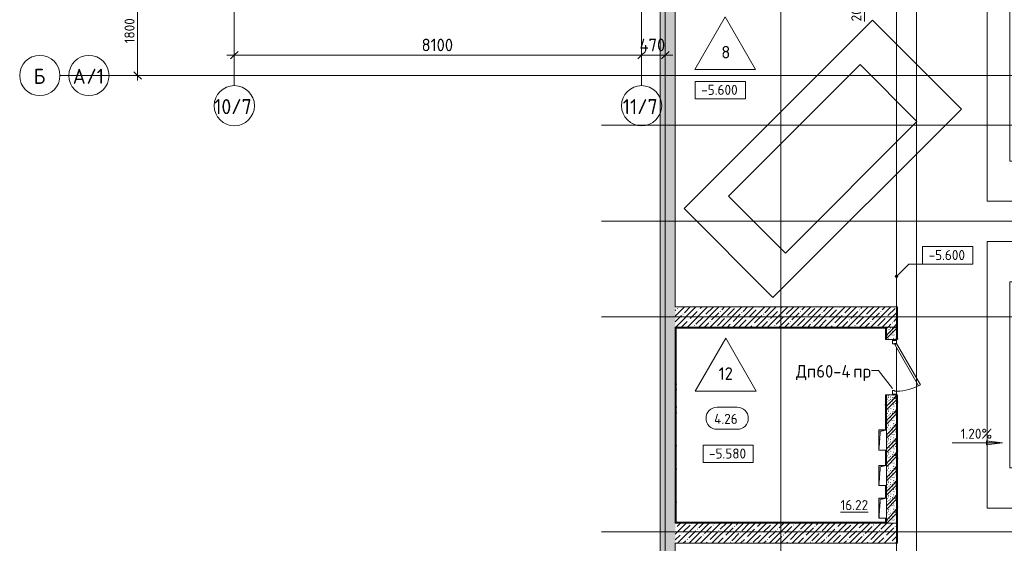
# Model space of a CAD drawing. Header units: millimetres. Extents: x 93132 to 156147, y -10965 to 65044.
# Tile 3 of 58: x 93132 to 112713, y 24100 to 34510. Entities that reach past the tile are written whole.
import ezdxf

# ---------------------------------------------------------------- set-up
doc = ezdxf.new("R2010")
doc.units = ezdxf.units.MM
doc.linetypes.add('3_ Штрих_ 1 х 1 мм', pattern=[2, 1, -1])
doc.linetypes.add('4_ Штрихпунктир_ 10 х 2 мм', pattern=[14, 10, -2, 0, -2])
for name, color, linetype, lineweight in [('A-ANNO-DIMS', 7, 'Continuous', 5), ('A-ANNO-DIMS-100', 7, 'Continuous', 5), ('A-AREA-IDEN', 7, 'Continuous', 5), ('A-DETL-GENF', 7, 'Continuous', 13), ('A-DOOR', 7, 'Continuous', 13), ('A-DOOR-FRAM', 7, 'Continuous', 13), ('A-DOOR-IDEN', 7, 'Continuous', 5), ('A-FLOR', 7, 'Continuous', 13), ('A-FLOR-IDEN', 7, 'Continuous', 5), ('A-WALL', 7, 'Continuous', 13), ('A-WALL-PATT', 7, 'Continuous', 13), ('C-PRKG', 7, 'Continuous', 13), ('G-ANNO-DIMS', 7, 'Continuous', 5), ('I-WALL', 7, 'Continuous', 13), ('M-EQPM', 7, 'Continuous', 13), ('S-GRID', 7, 'Continuous', 5), ('S-GRID-IDEN', 7, 'Continuous', 5)]:
    doc.layers.add(name, color=color, linetype=linetype, lineweight=lineweight)
doc.styles.add('GOST Common_1', font='GOST_Common.ttf', dxfattribs={"height": 300})
doc.styles.add('GOST Common_2', font='GOST_Common.ttf', dxfattribs={"height": 200})
doc.styles.add('GOST Common_3', font='GOST_Common.ttf', dxfattribs={"height": 250})
doc.dimstyles.new('2_5_мм', dxfattribs={"dimscale": 304.8, "dimtxt": 251.428749, "dimasz": 0.492126, "dimexe": 0.492126, "dimexo": 0.492126, "dimgap": 0, "dimtad": 1, "dimdec": 5, "dimrnd": 1e-05, "dimdsep": 46, "dimtxsty": 'GOST Common_3', "dimblk1": 'OBLIQUE', "dimblk2": 'OBLIQUE', "dimsah": 1, "dimcen": 0.09, "dimdle": 0.492126, "dimadec": 5, "dimazin": 2, "dimtfac": 1, "dimtdec": 4, "dimtix": 1, "dimtmove": 0, "dimatfit": 3, "dimfxl": 1, "dimtvp": 1, "dimtolj": 1, "dimtzin": 0, "dimarcsym": 2})
doc.dimstyles.new('2_мм', dxfattribs={"dimscale": 304.8, "dimtxt": 201.142999, "dimasz": 0.492126, "dimexe": 0.328084, "dimexo": 0.492126, "dimgap": 0, "dimtad": 1, "dimdec": 0, "dimdsep": 46, "dimtxsty": 'GOST Common_2', "dimblk1": 'OBLIQUE', "dimblk2": 'OBLIQUE', "dimsah": 1, "dimcen": 0.09, "dimdle": 0.328084, "dimadec": 5, "dimazin": 2, "dimtfac": 1, "dimtdec": 4, "dimtix": 1, "dimtmove": 0, "dimatfit": 3, "dimfxl": 1, "dimtvp": 1, "dimtolj": 1, "dimtzin": 0, "dimarcsym": 2})
doc.dimstyles.new('2_мм_1', dxfattribs={"dimscale": 304.8, "dimtxt": 201.142999, "dimasz": 0.492126, "dimexe": 0.328084, "dimexo": 0.492126, "dimgap": 0, "dimtad": 1, "dimdec": 0, "dimdsep": 46, "dimtxsty": 'GOST Common_2', "dimblk1": 'OBLIQUE', "dimblk2": 'OBLIQUE', "dimsah": 1, "dimcen": 0.09, "dimdle": 0.328084, "dimadec": 5, "dimazin": 2, "dimtfac": 1, "dimtdec": 4, "dimtix": 1, "dimtmove": 1, "dimatfit": 3, "dimfxl": 1, "dimtvp": 1, "dimtolj": 1, "dimtzin": 0, "dimarcsym": 2})
pattern_1 = [(0, (0, 0), (203.2, 50.8), [3.353, -149.047, 3.353, -149.047, -812.8]), (0, (0, 0), (203.2, 50.8), [-304.8, 3.353, -301.447, 3.353, -149.047, -355.6]), (0, (0, 0), (203.2, 50.8), [-762, 3.353, -98.247, 3.353, -250.647]), (120, (76.2, 25.4), (-145.59409, 150.576362), [3.353, -149.047, 3.353, -149.047, -812.8]), (120, (76.2, 25.4), (-145.59409, 150.576362), [-304.8, 3.353, -301.447, 3.353, -149.047, -355.6]), (120, (76.2, 25.4), (-145.59409, 150.576362), [-762, 3.353, -98.247, 3.353, -250.647]), (240, (101.6, 127), (-57.60591, -201.376362), [3.353, -149.047, 3.353, -149.047, -812.8]), (240, (101.6, 127), (-57.60591, -201.376362), [-304.8, 3.353, -301.447, 3.353, -149.047, -355.6]), (240, (101.6, 127), (-57.60591, -201.376362), [-762, 3.353, -98.247, 3.353, -250.647])]
pattern_2 = [(45, (0, 0), (-114.04925, 114.04925), []), (45, (114.05, 0), (-114.04925, 114.04925), [201.612, -40.322, 3.353, -36.97])]

# ---------------------------------------------------------------- blocks, each defined once
blk = doc.blocks.new('Наметкина 10_РД_АР_П_Отделка_R21_rvt-1--01_Подвал_МП_часть Г')
at = {"layer": 'A-WALL-PATT', "lineweight": 5}
h = blk.add_hatch(dxfattribs=at)
h.set_pattern_fill('FP_6', color=256, style=0, pattern_type=2)
h.set_pattern_definition(pattern_1)
h.paths.add_polyline_path([(110590, 28400), (110590, 28800), (110570, 28800), (110570, 28400)])
h = blk.add_hatch(dxfattribs=at)
h.set_pattern_fill('FP_6', color=256, style=0, pattern_type=2)
h.set_pattern_definition(pattern_1)
h.paths.add_polyline_path([(110370, 28380), (110370, 28400), (106170, 28400), (106170, 28380), (109088, 28380)])
h = blk.add_hatch(dxfattribs=at)
h.set_pattern_fill('FP_6', color=256, style=0, pattern_type=2)
h.set_pattern_definition(pattern_1)
h.paths.add_polyline_path([(110590, 24500), (110590, 27050), (110570, 27050), (110570, 24500)])
h.paths.add_polyline_path([(110590, 28150), (110590, 28400), (110570, 28400), (110570, 28150)])
h = blk.add_hatch(dxfattribs=at)
h.set_pattern_fill('FP_6', color=256, style=0, pattern_type=2)
h.set_pattern_definition(pattern_1)
h.paths.add_polyline_path([(106190, 24520), (106190, 28380), (106170, 28380), (106170, 24520)])
h = blk.add_hatch(dxfattribs=at)
h.set_pattern_fill('FP_6', color=256, style=0, pattern_type=2)
h.set_pattern_definition(pattern_1)
h.paths.add_polyline_path([(110370, 24520), (110369, 24600), (110350, 24600), (110350, 24520)])
h.paths.add_polyline_path([(110370, 25000), (110370, 25250), (110350, 25250), (110350, 25000), (110366, 25000)])
h.paths.add_polyline_path([(110361, 25650), (110370, 25650), (110370, 25955), (110350, 25955), (110350, 25650)])
h.paths.add_polyline_path([(110370, 26355), (110370, 27050), (110350, 27050), (110350, 26355), (110355, 26355)])
h.paths.add_polyline_path([(110350, 28150), (110370, 28150), (110370, 28380), (110350, 28380)])
h = blk.add_hatch(dxfattribs=at)
h.set_pattern_fill('FP_6', color=256, style=0, pattern_type=2)
h.set_pattern_definition(pattern_1)
h.paths.add_polyline_path([(110370, 24500), (110370, 24520), (106170, 24520), (106170, 24500), (109088, 24500)])
h = blk.add_hatch(dxfattribs=at)
h.set_pattern_fill('FP_6', color=256, style=0, pattern_type=2)
h.set_pattern_definition(pattern_1)
h.paths.add_polyline_path([(110590, 24100), (110590, 24500), (110570, 24500), (110570, 24100)])
at = {"layer": 'A-WALL'}
for p, q in [((110570, 28800), (110570, 28400)), ((110590, 28800), (110570, 28800)), ((110590, 28400), (110590, 28800)), ((110370, 28400), (106170, 28400)), ((106170, 28400), (106170, 28380)), ((110370, 28380), (110370, 28400)), ((110570, 28400), (110570, 28150)), ((110590, 28400), (110570, 28400)), ((110570, 28400), (110590, 28400)), ((110590, 28150), (110590, 28400)), ((106170, 28380), (106170, 24520)), ((106190, 28380), (110370, 28380)), ((106190, 24520), (106190, 28380)), ((110370, 28380), (110350, 28380)), ((110350, 28380), (110350, 28150)), ((110370, 28150), (110370, 28380)), ((110350, 28150), (110370, 28150)), ((110570, 28150), (110590, 28150)), ((110370, 27050), (110350, 27050)), ((110350, 27050), (110350, 26355)), ((110370, 26355), (110370, 27050)), ((110570, 27050), (110570, 24500)), ((110590, 27050), (110570, 27050)), ((110590, 24500), (110590, 27050)), ((110350, 25955), (110350, 25650)), ((110370, 25650), (110370, 25955)), ((110350, 25250), (110350, 25000)), ((110370, 25000), (110370, 25250)), ((110370, 24520), (106170, 24520)), ((106170, 24520), (106170, 24500)), ((106170, 24520), (106190, 24520)), ((106170, 24500), (110370, 24500)), ((110350, 24600), (110350, 24520)), ((110350, 24520), (110370, 24520)), ((110370, 24520), (110370, 24600)), ((110370, 24500), (110370, 24520)), ((110570, 24500), (110590, 24500)), ((110570, 24500), (110570, 24100)), ((110590, 24500), (110570, 24500)), ((110590, 24100), (110590, 24500)), ((110570, 24100), (110590, 24100))]:
    blk.add_line(p, q, dxfattribs=at)
blk = doc.blocks.new('АР_Дверь однопольная - 1100х2100h_техн_ помещ_-4888447--01_Подвал_МП_часть Г')
at = {"layer": 'A-DOOR'}
for p, q in [((348, 575), (-475, 100)), ((-455, 65), (368, 540)), ((368, 540), (348, 575)), ((-475, 100), (-455, 65))]:
    blk.add_line(p, q, dxfattribs=at)
at = {"layer": 'A-DOOR', "lineweight": 5}
blk.add_arc((-475, 100), 950, 360, 30, dxfattribs=at)
at = {"layer": 'A-DOOR-FRAM'}
for p, q in [((-535, 100), (-550, 100)), ((-535, 20), (-550, 20)), ((-475, 100), (-535, 100)), ((-535, 100), (-535, 20)), ((-535, 20), (-465, 20)), ((-475, 60), (-475, 100)), ((-465, 60), (-475, 60)), ((-465, 20), (-465, 60)), ((475, 60), (465, 60)), ((465, 60), (465, 20)), ((465, 20), (535, 20)), ((535, 100), (475, 100)), ((475, 100), (475, 60)), ((535, 20), (535, 100)), ((535, 100), (550, 100)), ((535, 20), (550, 20))]:
    blk.add_line(p, q, dxfattribs=at)
blk = doc.blocks.new('АР_Машиноместо - 4900x2400_М__5300х2500_-V3--01_Подвал_МП_часть Г')
at = {"layer": 'C-PRKG'}
for p, q in [((2500, 0), (0, 0)), ((0, 0), (0, -5300)), ((2500, 0), (2500, -5300)), ((450, -800), (450, -4500)), ((450, -800), (2050, -800)), ((2050, -800), (2050, -4500)), ((450, -4500), (2050, -4500)), ((2500, -5300), (0, -5300))]:
    blk.add_line(p, q, dxfattribs=at)
blk = doc.blocks.new('АР_Канал вертикальный прямоугольный - ЭОМ-6389621--01_Подвал_МП_часть Г')
at = {"layer": 'A-DETL-GENF'}
blk.add_hatch(color=256, dxfattribs=at).paths.add_polyline_path([(-75, -200), (-47.5, 172.5), (75, 200), (-75, 200)])
at = {"layer": 'A-DETL-GENF', "linetype": '3_ Штрих_ 1 х 1 мм'}
for p, q in [((75, 200), (-75, 200)), ((-75, 200), (-75, -200)), ((75, 200), (-75, 200)), ((-75, 200), (-75, -200)), ((-47.5, 172.5), (75, 200)), ((-47.5, 172.5), (75, 200)), ((75, -200), (75, 200)), ((-75, -200), (-47.5, 172.5)), ((-75, -200), (-47.5, 172.5)), ((-75, -200), (75, -200))]:
    blk.add_line(p, q, dxfattribs=at)
at = {"layer": 'M-EQPM'}
for p, q in [((-75, -200), (-75, 200)), ((-75, 200), (75, 200)), ((75, 200), (75, -200)), ((75, -200), (-75, -200))]:
    blk.add_line(p, q, dxfattribs=at)
blk = doc.blocks.new('АР_Машиноместо - 4900x2400_М__5300х2500_-3113489--01_Подвал_МП_часть Г')
at = {"layer": 'C-PRKG'}
for p, q in [((2500, 5300), (0, 5300)), ((0, 0), (0, 5300)), ((2500, 0), (2500, 5300)), ((450, 4500), (2050, 4500)), ((450, 800), (450, 4500)), ((2050, 800), (2050, 4500)), ((450, 800), (2050, 800)), ((2500, 0), (0, 0))]:
    blk.add_line(p, q, dxfattribs=at)
blk = doc.blocks.new('Ось сетки - 8_0 мм-31302--01_Подвал_МП_часть Г')
at = {"layer": 'S-GRID-IDEN'}
blk.add_circle((0, 0), 4, dxfattribs=at)
blk = doc.blocks.new('Марка помещения _Номер_ - 2 мм-68851--01_Подвал_МП_часть Г')
at = {"layer": 'A-AREA-IDEN'}
for p, q in [((-2.03, 2.21), (1.97, 2.21)), ((-2.03, -2.19), (1.97, -2.19))]:
    blk.add_line(p, q, dxfattribs=at)
for centre, start, end in [((-2.03, 0.01), 90, 270), ((1.97, 0.01), 270, 90)]:
    blk.add_arc(centre, 2.2, start, end, dxfattribs=at)
blk = doc.blocks.new('DIMBLOCK29--01_Подвал_МП_часть Г')
at = {"layer": 'A-ANNO-DIMS-100', "lineweight": 25, "transparency": 16777216}
for p, q in [((109931, 35200), (109856, 35275)), ((109931, 35000), (109856, 35075)), ((109931, 35200), (110006, 35125)), ((109931, 35000), (110006, 34925))]:
    blk.add_line(p, q, dxfattribs=at)
at = {"layer": 'A-ANNO-DIMS-100', "transparency": 16777216}
for p, q in [((109975, 35200), (109831, 35200)), ((109931, 34900), (109931, 35200)), ((109931, 35200), (109975, 35200)), ((109931, 34996), (109931, 35100)), ((109975, 35000), (109831, 35000)), ((109931, 35000), (109975, 35000)), ((109931, 34477), (109931, 34996))]:
    blk.add_line(p, q, dxfattribs=at)
at = {"layer": 'A-ANNO-DIMS-100', "color": 0, "transparency": 16777216, "insert": (109670, 34477), "char_height": 200, "width": 503.2, "attachment_point": 1, "rotation": 90, "line_spacing_factor": 1.022761, "style": 'GOST Common_2'}
blk.add_mtext('200', dxfattribs=at)
blk = doc.blocks.new('_Oblique')
at = {"color": 0, "linetype": 'ByBlock', "lineweight": -2}
blk.add_line((-0.5, -0.5), (0.5, 0.5), dxfattribs=at)
blk = doc.blocks.new('DIMBLOCK65--01_Подвал_МП_часть Г')
at = {"layer": 'A-ANNO-DIMS-100', "lineweight": 25, "transparency": 16777216}
for p, q in [((95477, 35200), (95402, 35275)), ((95477, 35200), (95552, 35125)), ((95477, 33400), (95402, 33475)), ((95477, 33400), (95552, 33325))]:
    blk.add_line(p, q, dxfattribs=at)
at = {"layer": 'A-ANNO-DIMS-100', "transparency": 16777216}
for p, q in [((95521, 35200), (95377, 35200)), ((95477, 33300), (95477, 35200)), ((95477, 35200), (95521, 35200)), ((95521, 33400), (95377, 33400)), ((95477, 33400), (95521, 33400))]:
    blk.add_line(p, q, dxfattribs=at)
at = {"layer": 'A-ANNO-DIMS-100', "color": 0, "transparency": 16777216, "insert": (95216, 34039), "char_height": 200, "width": 625.93, "attachment_point": 1, "rotation": 90, "line_spacing_factor": 1.022761, "style": 'GOST Common_2'}
blk.add_mtext('1800', dxfattribs=at)
blk = doc.blocks.new('Высотные отметки - Frame_2-749557--01_Подвал_МП_часть Г')
at = {"layer": 'G-ANNO-DIMS'}
for p, q in [((-5, 3.5), (-5, 0)), ((5, 3.5), (-5, 3.5)), ((5, 0), (5, 3.5)), ((-5, 0), (5, 0))]:
    blk.add_line(p, q, dxfattribs=at)
blk = doc.blocks.new('Марка полов - Марка полов-4106608--01_Подвал_МП_часть Г')
at = {"layer": 'A-FLOR-IDEN'}
for p, q in [((0, 7), (-6.06, -3.5)), ((6.06, -3.5), (0, 7)), ((-6.06, -3.5), (6.06, -3.5))]:
    blk.add_line(p, q, dxfattribs=at)
blk = doc.blocks.new('DIMBLOCK193--01_Подвал_МП_часть Г')
at = {"layer": 'A-ANNO-DIMS-100', "transparency": 16777216}
for p, q in [((97400, 33762), (97400, 33956)), ((105500, 33762), (105500, 33956)), ((97250, 33806), (105500, 33806)), ((97400, 33806), (97400, 33762)), ((105500, 33806), (105500, 33762))]:
    blk.add_line(p, q, dxfattribs=at)
at = {"layer": 'A-ANNO-DIMS-100', "lineweight": 25, "transparency": 16777216}
for p, q in [((97400, 33806), (97475, 33881)), ((105500, 33806), (105575, 33881)), ((97400, 33806), (97325, 33731)), ((105500, 33806), (105425, 33731))]:
    blk.add_line(p, q, dxfattribs=at)
at = {"layer": 'A-ANNO-DIMS-100', "color": 0, "transparency": 16777216, "insert": (101124, 34133), "char_height": 250, "width": 782.41, "attachment_point": 1, "line_spacing_factor": 1.022761, "style": 'GOST Common_3'}
blk.add_mtext('8100', dxfattribs=at)
blk = doc.blocks.new('DIMBLOCK194--01_Подвал_МП_часть Г')
at = {"layer": 'A-ANNO-DIMS-100', "transparency": 16777216}
for p, q in [((105500, 33762), (105500, 33956)), ((105970, 33762), (105970, 33956)), ((105500, 33806), (106120, 33806)), ((105500, 33806), (105500, 33762)), ((105970, 33806), (105970, 33762))]:
    blk.add_line(p, q, dxfattribs=at)
at = {"layer": 'A-ANNO-DIMS-100', "lineweight": 25, "transparency": 16777216}
for p, q in [((105500, 33806), (105575, 33881)), ((105970, 33806), (106045, 33881)), ((105500, 33806), (105425, 33731)), ((105970, 33806), (105895, 33731))]:
    blk.add_line(p, q, dxfattribs=at)
at = {"layer": 'A-ANNO-DIMS-100', "color": 0, "transparency": 16777216, "insert": (105460, 34133), "char_height": 250, "width": 659.68, "attachment_point": 1, "line_spacing_factor": 1.022761, "style": 'GOST Common_3'}
blk.add_mtext('470', dxfattribs=at)

msp = doc.modelspace()

# ---------------------------------------------------------------- hatches: boundary and pattern name
at = {"layer": 'A-WALL-PATT', "lineweight": 5}
h = msp.add_hatch(dxfattribs=at)
h.set_pattern_fill('FP_1', color=256, style=0, pattern_type=2)
h.set_pattern_definition(pattern_2)
h.paths.add_polyline_path([(106170, 7850), (106170, 35400), (105870, 35400), (105870, 7850)])
h = msp.add_hatch(dxfattribs=at)
h.set_pattern_fill('FP_1', color=256, style=0, pattern_type=2)
h.set_pattern_definition(pattern_2)
h.paths.add_polyline_path([(108170, 28400), (108170, 28800), (106170, 28800), (106170, 28400)])
h = msp.add_hatch(dxfattribs=at)
h.set_pattern_fill('FP_1', color=256, style=0, pattern_type=2)
h.set_pattern_definition(pattern_2)
h.paths.add_polyline_path([(110570, 28400), (110570, 28800), (108170, 28800), (108170, 28400), (109088.304255, 28400)])
h = msp.add_hatch(dxfattribs=at)
h.set_pattern_fill('FP_2', color=256, style=0, pattern_type=2)
h.set_pattern_definition([(135, (150.28, 188.64), (-282.8427, 3e-14), [5, -395]), (135, (174.9, 237.36), (-282.8427, 3e-14), [5, -395]), (135, (211.96, 236.53), (-282.8427, 3e-14), [5, -395]), (135, (114.96, 223.96), (-282.8427, 3e-14), [5, -395]), (135, (77.54, 223.96), (-282.8427, 3e-14), [5, -395]), (135, (57.44, 184.52), (-282.8427, 3e-14), [5, -395]), (135, (66.21, 142.9), (-282.8427, 3e-14), [5, -395]), (135, (107.33, 161), (-282.8427, 3e-14), [5, -395]), (135, (99.08, 130.94), (-282.8427, 3e-14), [5, -395]), (135, (22.6, 136.46), (-282.8427, 3e-14), [5, -395]), (135, (21.16, 168.08), (-282.8427, 3e-14), [5, -395]), (135, (46.13, 96.12), (-282.8427, 3e-14), [5, -395]), (135, (3.54, 74.6), (-282.8427, 3e-14), [5, -395]), (135, (40.3, 47.56), (-282.8427, 3e-14), [5, -395]), (135, (39.77, 18.47), (-282.8427, 3e-14), [5, -395]), (135, (76.94, 37.28), (-282.8427, 3e-14), [5, -395]), (135, (114.18, 62.4), (-282.8427, 3e-14), [5, -395]), (135, (139.87, 90.2), (-282.8427, 3e-14), [5, -395]), (135, (141.44, 15.82), (-282.8427, 3e-14), [5, -395]), (135, (188.69, 26.73), (-282.8427, 3e-14), [5, -395]), (135, (176.14, 51.36), (-282.8427, 3e-14), [5, -395]), (135, (177.03, 0), (-282.8427, 3e-14), [5, -395]), (135, (276.61, 8.22), (-282.8427, 3e-14), [5, -395]), (135, (271.19, 31.72), (-282.8427, 3e-14), [5, -395]), (135, (268.29, 119.65), (-282.8427, 3e-14), [5, -395]), (135, (237.92, 101.95), (-282.8427, 3e-14), [5, -395]), (135, (237.92, 158.27), (-282.8427, 3e-14), [5, -395]), (135, (260.4, 204.35), (-282.8427, 3e-14), [5, -395]), (135, (275.54, 235.4), (-282.8427, 3e-14), [5, -395]), (135, (117.62, 268.96), (-282.8427, 3e-14), [5, -395]), (135, (203.62, 273.83), (-282.8427, 3e-14), [5, -395]), (135, (47.24, 279.3), (-282.8427, 3e-14), [5, -395]), (135, (23.2, 266.16), (-282.8427, 3e-14), [5, -395]), (135, (42.78, 232.52), (-282.8427, 3e-14), [5, -395]), (135, (177.76, 90.57), (-282.8427, 3e-14), [5, -395]), (135, (181.12, 121.8), (-282.8427, 3e-14), [5, -395]), (135, (206.73, 172.06), (-282.8427, 3e-14), [5, -395]), (135, (143.14, 136.62), (-282.8427, 3e-14), [5, -395]), (135, (211.51, 131.86), (-282.8427, 3e-14), [5, -395]), (135, (81.47, 95.1), (-282.8427, 3e-14), [5, -395]), (135, (235.13, 60.46), (-282.8427, 3e-14), [5, -395]), (135, (242.24, 4.89), (-282.8427, 3e-14), [5, -395]), (45, (0, 106.07), (-282.8427, 0), []), (45, (106.07, 0), (-282.8427, 0), []), (45, (176.78, 0), (-282.8427, 0), []), (45, (0, 176.78), (-282.8427, 0), [])])
h.paths.add_polyline_path([(110570, 24500), (110570, 27050), (110370, 27050), (110370, 24500)])
h.paths.add_polyline_path([(110570, 28150), (110570, 28400), (110370, 28400), (110370, 28150)])
h = msp.add_hatch(dxfattribs=at)
h.set_pattern_fill('FP_1', color=256, style=0, pattern_type=2)
h.set_pattern_definition(pattern_2)
h.paths.add_polyline_path([(108170, 24100), (108170, 24500), (106170, 24500), (106170, 24100)])
h = msp.add_hatch(dxfattribs=at)
h.set_pattern_fill('FP_1', color=256, style=0, pattern_type=2)
h.set_pattern_definition(pattern_2)
h.paths.add_polyline_path([(110570, 24100), (110570, 24500), (108170, 24500), (108170, 24100), (109088.304255, 24100)])
at = {"layer": 'G-ANNO-DIMS'}
h = msp.add_hatch(color=256, dxfattribs=at)
edge = h.paths.add_edge_path()
edge.add_arc((110570, 29406.31216), 25, 0, 360)
msp.add_hatch(color=256, dxfattribs=at).paths.add_polyline_path([(112676.495843, 26096.581778), (112358.995843, 26138.381446), (112358.995843, 26054.78211)])

# ---------------------------------------------------------------- linework, layer by layer
at = {"layer": 'A-DOOR-IDEN'}
for p, q in [((110208.379834, 27533.207018), (110073.70766, 27533.207018)), ((110487.34672, 27178.910435), (110208.379834, 27533.207018))]:
    msp.add_line(p, q, dxfattribs=at)
at = {"layer": 'A-FLOR'}
for p, q in [((110570, 28800), (110570, 35000)), ((110570, 28135), (110570, 28150)), ((110570, 27125), (110570, 27995)), ((110570, 27050), (110570, 27065)), ((110570, 17700), (110570, 24100))]:
    msp.add_line(p, q, dxfattribs=at)
at = {"layer": 'A-WALL'}
for p, q in [((105870, 35400), (105870, 7850)), ((106170, 28800), (106170, 35000)), ((110570, 28800), (106170, 28800)), ((110570, 28400), (110570, 28800)), ((106170, 24500), (106170, 28400)), ((106170, 28400), (110370, 28400)), ((110370, 24500), (106170, 24500)), ((110570, 24100), (110570, 24500)), ((106170, 17700), (106170, 24100)), ((106170, 24100), (110570, 24100))]:
    msp.add_line(p, q, dxfattribs=at)
at = {"layer": 'G-ANNO-DIMS'}
for p, q in [((110570, 29406.31216), (110813.05474, 29649.3669)), ((110813.05474, 29649.3669), (111589.218764, 29649.3669)), ((111676.495843, 26096.581778), (112676.495843, 26096.581778)), ((112676.495843, 26096.581778), (112358.995843, 26138.381446)), ((112358.995843, 26138.381446), (112358.995843, 26054.78211)), ((112358.995843, 26054.78211), (112676.495843, 26096.581778)), ((107177.207223, 25703.417197), (107221.554249, 25703.417197))]:
    msp.add_line(p, q, dxfattribs=at)
msp.add_circle((110570, 29406.31216), 25, dxfattribs=at)
at = {"layer": 'I-WALL'}
for p, q in [((110370, 28400), (110370, 28150)), ((110570, 28400), (110370, 28400)), ((110570, 28150), (110570, 28400)), ((110370, 28150), (110570, 28150)), ((110370, 27050), (110370, 26355)), ((110570, 27050), (110370, 27050)), ((110570, 24500), (110570, 27050)), ((110370, 25955), (110370, 25650)), ((110370, 25250), (110370, 25000)), ((110370, 24600), (110370, 24500)), ((110370, 24500), (110570, 24500))]:
    msp.add_line(p, q, dxfattribs=at)
at = {"layer": 'S-GRID', "linetype": '4_ Штрихпунктир_ 10 х 2 мм'}
for p, q in [((97400, 33200), (97400, 63183.748364)), ((105500, 33200), (105500, 63183.748364)), ((108270, -3519.290123), (108270, 63183.748364)), ((110970, -1911.296705), (110970, 63183.748364)), ((110970, -1610.369524), (110970, 63183.748364)), ((105970, -1911.296705), (105970, 37500)), ((108270, -1911.296705), (108270, 37500)), ((134543.645795, 33400), (93931.72004, 33400)), ((134543.645795, 33400), (94908.239269, 33400)), ((134543.645795, 32415), (104705.052177, 32415)), ((134543.645795, 30505), (104705.052177, 30505)), ((134543.645795, 28600), (104705.052177, 28600)), ((134543.645795, 24325), (104705.052177, 24325))]:
    msp.add_line(p, q, dxfattribs=at)

# ---------------------------------------------------------------- block references
at = {"lineweight": 5}
msp.add_blockref('Наметкина 10_РД_АР_П_Отделка_R21_rvt-1--01_Подвал_МП_часть Г', (0, 0), dxfattribs=at)
at = {"layer": 'A-AREA-IDEN', "xscale": 99.99999999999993, "yscale": 99.99999999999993, "zscale": 99.99999999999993}
msp.add_blockref('Марка помещения _Номер_ - 2 мм-68851--01_Подвал_МП_часть Г', (107203.817702, 26585.434318), dxfattribs=at)
at = {"layer": 'A-DOOR', "rotation": 270}
msp.add_blockref('АР_Дверь однопольная - 1100х2100h_техн_ помещ_-4888447--01_Подвал_МП_часть Г', (110470, 27600), dxfattribs=at)
at = {"layer": 'A-FLOR-IDEN', "xscale": 99.99999999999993, "yscale": 99.99999999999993, "zscale": 99.99999999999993}
for p in [(107161.63861, 33867.298582), (107172.410699, 27476.228112)]:
    msp.add_blockref('Марка полов - Марка полов-4106608--01_Подвал_МП_часть Г', p, dxfattribs=at)
at = {"layer": 'C-PRKG'}
for name, p, rotation in [('АР_Машиноместо - 4900x2400_М__5300х2500_-3113489--01_Подвал_МП_часть Г', (114870, 36200), 180), ('АР_Машиноместо - 4900x2400_М__5300х2500_-V3--01_Подвал_МП_часть Г', (110091.690058, 34501.113585), 315.0000000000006), ('АР_Машиноместо - 4900x2400_М__5300х2500_-3113489--01_Подвал_МП_часть Г', (114870, 30100), 180)]:
    msp.add_blockref(name, p, dxfattribs=dict(at, rotation=rotation))
at = {"layer": 'G-ANNO-DIMS', "xscale": 99.99999999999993, "yscale": 99.99999999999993, "zscale": 99.99999999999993}
msp.add_blockref('Высотные отметки - Frame_2-749557--01_Подвал_МП_часть Г', (107067.592386, 32934.220939), dxfattribs=at)
at = {"layer": 'G-ANNO-DIMS', "extrusion": (0, 0, -1), "xscale": 99.99999999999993, "yscale": 99.99999999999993, "zscale": 99.99999999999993}
for p in [(-111589.218764, 29649.3669), (-107221.554249, 25703.417197)]:
    msp.add_blockref('Высотные отметки - Frame_2-749557--01_Подвал_МП_часть Г', p, dxfattribs=at)
at = {"layer": 'M-EQPM'}
for p in [(110295, 26155), (110295, 25450), (110295, 24800)]:
    msp.add_blockref('АР_Канал вертикальный прямоугольный - ЭОМ-6389621--01_Подвал_МП_часть Г', p, dxfattribs=at)
at = {"layer": 'S-GRID-IDEN', "xscale": 99.99999999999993, "yscale": 99.99999999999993, "zscale": 99.99999999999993, "rotation": 89.99999999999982}
for p in [(93531.72004, 33400), (94508.239269, 33400)]:
    msp.add_blockref('Ось сетки - 8_0 мм-31302--01_Подвал_МП_часть Г', p, dxfattribs=at)
at = {"layer": 'S-GRID-IDEN', "xscale": 99.99999999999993, "yscale": 99.99999999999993, "zscale": 99.99999999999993}
for p in [(97400, 32800), (105500, 32800)]:
    msp.add_blockref('Ось сетки - 8_0 мм-31302--01_Подвал_МП_часть Г', p, dxfattribs=at)

# ---------------------------------------------------------------- texts
at = {"layer": 'A-AREA-IDEN', "char_height": 200, "attachment_point": 1, "style": 'GOST Common_2'}
for s, insert, width in [('4.26', (106942.803506, 26674.1775), 625.31625), ('\\L16.22', (109454.993888, 24959.17285), 721.51875)]:
    msp.add_mtext(s, dxfattribs=dict(at, insert=insert, width=width))
at = {"layer": 'A-DOOR-IDEN', "char_height": 250, "attachment_point": 1, "style": 'GOST Common_3'}
for s, insert, width in [('Дп', (108571.70766, 27644.134101), 489.029375), ('60-4', (108975.197243, 27644.134101), 889.873125), ('пр', (109709.415993, 27644.134101), 432.91125)]:
    msp.add_mtext(s, dxfattribs=dict(at, insert=insert, width=width))
at = {"layer": 'A-FLOR-IDEN', "char_height": 250, "attachment_point": 1, "style": 'GOST Common_3'}
for s, insert, width in [('\\fGOST Common|b0|i0|c204|p34|;8', (107084.762327, 33989.360255), 216.455625), ('12', (107032.534416, 27598.289784), 368.77625)]:
    msp.add_mtext(s, dxfattribs=dict(at, insert=insert, width=width))
at = {"layer": 'G-ANNO-DIMS', "char_height": 200, "attachment_point": 1, "line_spacing_factor": 1.022761, "style": 'GOST Common_2'}
for s, insert, width in [('-5.600', (106685.43586, 33215.5866), 917.17566319), ('-5.600', (111207.062237, 29930.732561), 917.17566319), ('1.20%', (111845.628745, 26377.947438), 794.08103471), ('-5.580', (106839.397722, 25984.782858), 917.17566319)]:
    msp.add_mtext(s, dxfattribs=dict(at, insert=insert, width=width))
at = {"layer": 'S-GRID-IDEN', "char_height": 300, "attachment_point": 1, "style": 'GOST Common_1'}
for s, insert, width in [('\\fGOST Common|b0|i0|c204|p34|;Б', (93408.299558, 33534.544597), 296.624375), ('\\fGOST Common|b0|i0|c204|p34|;А', (94186.818787, 33534.544597), 328.691875), ('/1', (94458.016704, 33534.544597), 448.945), ('10/7', (96999.87793, 32932.087149), 962.025), ('11/7', (105125.87793, 32932.087149), 897.89)]:
    msp.add_mtext(s, dxfattribs=dict(at, insert=insert, width=width))

# ---------------------------------------------------------------- dimensions: what is measured, and where the dimension line sits
at = {"layer": 'A-ANNO-DIMS'}
dim = msp.add_linear_dim(base=(95476.902163, 35200), p1=(95370.836146, 33400), p2=(95370.836146, 35200), angle=90, dimstyle='2_мм', override={"dimpost": '<>', "dimfxl": 1800}, dxfattribs=at)
dim.commit()
dim.dimension.update_dxf_attribs({"geometry": 'DIMBLOCK65--01_Подвал_МП_часть Г', "text_midpoint": (95376.902163, 34300)})
dim = msp.add_linear_dim(base=(109931.23425, 35200), p1=(109825.168232, 35000), p2=(109825.168232, 35200), angle=90, dimstyle='2_мм_1', override={"dimpost": '<>', "dimfxl": 200}, dxfattribs=at)
dim.commit()
dim.dimension.update_dxf_attribs({"geometry": 'DIMBLOCK29--01_Подвал_МП_часть Г', "text_midpoint": (109803.201922, 34728.243219), "dimtype": 160, "text_rotation": 90})
for base, p1, p2, override, picture, middle in [((105500.0000000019, 33806.2703758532), (97400.0000000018, 33912.3363930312), (105500.0000000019, 33912.3363930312), {"dimpost": '<>', "dimfxl": 8100}, 'DIMBLOCK193--01_Подвал_МП_часть Г', (101450.0000000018, 33931.2703758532)), ((105970, 33806.270376), (105500, 33912.336393), (105970, 33912.336393), {"dimpost": '<>', "dimfxl": 470}, 'DIMBLOCK194--01_Подвал_МП_часть Г', (105735, 33931.270376))]:
    dim = msp.add_linear_dim(base=base, p1=p1, p2=p2, dimstyle='2_5_мм', override=override, dxfattribs=at)
    dim.commit()
    dim.dimension.update_dxf_attribs({"geometry": picture, "text_midpoint": middle})

doc.saveas('drawing.dxf')
